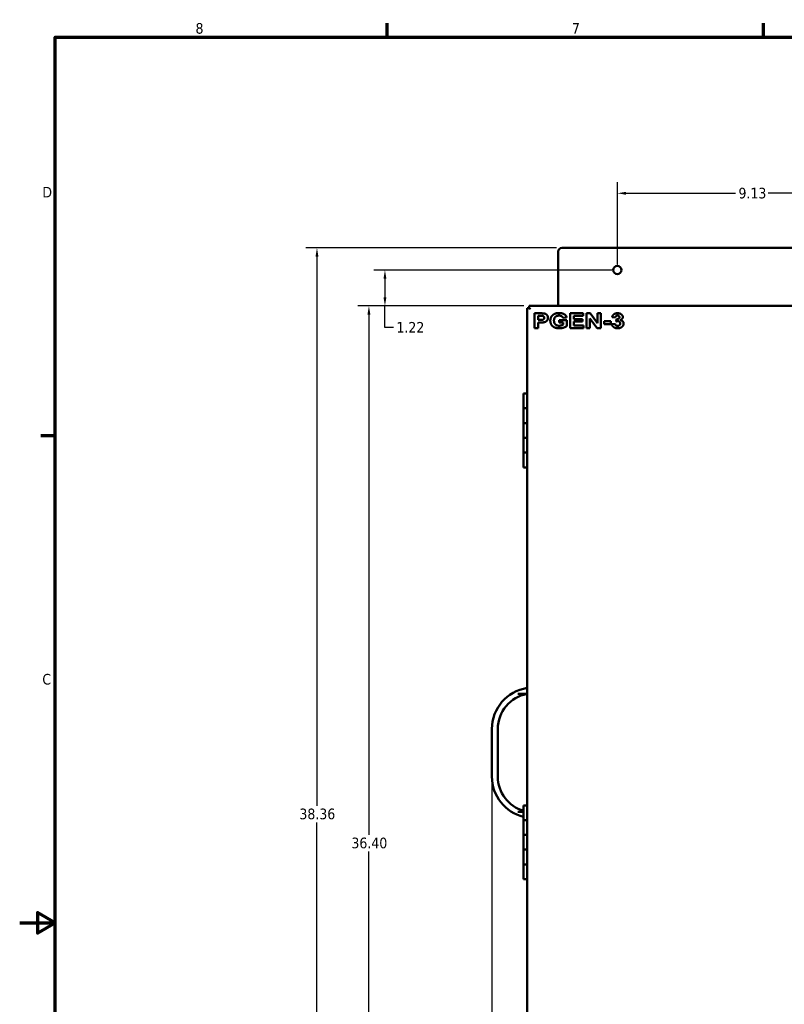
# Model space of a CAD drawing. Header units: inches. Extents: x 0 to 102, y 2 to 64.
# Tile 2 of 13: x 0 to 26, y 30 to 64. Entities that reach past the tile are written whole.
import ezdxf

# ---------------------------------------------------------------- set-up
doc = ezdxf.new("R2010")
doc.units = ezdxf.units.IN
doc.header["$LTSCALE"] = 3
doc.header["$MEASUREMENT"] = 0
for name, color, linetype, lineweight in [('Border (ANSI)', 7, 'Continuous', 70), ('Dimension (ANSI)', 7, 'Continuous', 25), ('Visible (ANSI)', 7, 'Continuous', 50)]:
    doc.layers.add(name, color=color, linetype=linetype, lineweight=lineweight)
doc.styles.add('Note Text (ANSI)', font='tahoma.ttf')
doc.dimstyles.new('Default (ANSI)', dxfattribs={"dimscale": 3, "dimtxt": 0.12, "dimasz": 0.098425, "dimexe": 0.125, "dimexo": 0.0625, "dimgap": 0.031496, "dimtad": 0, "dimtih": 1, "dimtoh": 1, "dimrnd": 1e-08, "dimzin": 4, "dimdsep": 46, "dimtxsty": 'Note Text (ANSI)', "dimcen": 0.09, "dimdle": 0.393701, "dimclrd": 256, "dimclre": 256, "dimclrt": 256, "dimadec": 0, "dimazin": 1, "dimtfac": 1, "dimtofl": 0, "dimtmove": 0, "dimatfit": 3, "dimfxl": 1, "dimtolj": 1, "dimtzin": 4, "dimlwd": -1, "dimlwe": -1, "dimarcsym": 0})

# ---------------------------------------------------------------- blocks, each defined once
blk = doc.blocks.new('Borders Default Border')
at = {"layer": 'Border (ANSI)'}
for p, q in [((4.25, 21), (4.25, 21.16)), ((8.5, 21), (8.5, 21.16)), ((0.5, 16.5), (0.34, 16.5))]:
    blk.add_line(p, q, dxfattribs=at)
at = {"layer": 'Border (ANSI)', "flags": 128}
for points in [[(0.5, 1), (0.5, 21), (33.5, 21), (33.5, 1), (0.5, 1)], [(0.1, 11), (0.5, 11), (0.3, 11.115), (0.3, 10.885), (0.5, 11)]]:
    blk.add_lwpolyline(points, dxfattribs=at)
at = {"layer": 'Border (ANSI)', "char_height": 0.12, "attachment_point": 7, "style": 'Note Text (ANSI)'}
for s, insert in [('8', (2.086, 21.037)), ('7', (6.338, 21.04)), ('D', (0.356, 19.19)), ('C', (0.356, 13.688))]:
    blk.add_mtext(s, dxfattribs=dict(at, insert=insert))
blk = doc.blocks.new('*D7')
at = {"layer": 'Defpoints', "color": 0, "transparency": 16777216}
for p in [(18.678, 55.863), (10.374, 17.499), (17.568, 17.499)]:
    blk.add_point(p, dxfattribs=at)
at = {"layer": 'Dimension (ANSI)', "transparency": 16777216}
for p, q in [((18.49, 55.863), (9.999, 55.863)), ((10.374, 55.568), (10.374, 36.964)), ((10.374, 17.794), (10.374, 36.398)), ((17.38, 17.499), (9.999, 17.499))]:
    blk.add_line(p, q, dxfattribs=at)
for points in [[(10.325, 55.568), (10.423, 55.568), (10.374, 55.863)], [(10.325, 17.794), (10.423, 17.794), (10.374, 17.499)]]:
    blk.add_solid(points, dxfattribs=at)
at = {"layer": 'Dimension (ANSI)', "transparency": 16777216, "insert": (9.778, 36.869), "char_height": 0.36, "attachment_point": 1, "style": 'Note Text (ANSI)'}
blk.add_mtext('\\A1;38.36', dxfattribs=at)
blk = doc.blocks.new('*D8')
at = {"layer": 'Defpoints', "color": 0, "transparency": 16777216}
for p in [(17.568, 53.897), (12.135, 17.499), (17.568, 17.499)]:
    blk.add_point(p, dxfattribs=at)
at = {"layer": 'Dimension (ANSI)', "transparency": 16777216}
for p, q in [((17.38, 53.897), (11.76, 53.897)), ((12.135, 53.602), (12.135, 35.98)), ((12.135, 17.794), (12.135, 35.416)), ((17.38, 17.499), (11.76, 17.499))]:
    blk.add_line(p, q, dxfattribs=at)
for points in [[(12.085, 53.602), (12.184, 53.602), (12.135, 53.897)], [(12.085, 17.794), (12.184, 17.794), (12.135, 17.499)]]:
    blk.add_solid(points, dxfattribs=at)
at = {"layer": 'Dimension (ANSI)', "transparency": 16777216, "insert": (11.541, 35.885), "char_height": 0.36, "attachment_point": 1, "style": 'Note Text (ANSI)'}
blk.add_mtext('\\A1;36.40', dxfattribs=at)
blk = doc.blocks.new('*D9')
at = {"layer": 'Defpoints', "color": 0, "transparency": 16777216}
for p in [(16.303, 37.951), (43.053, 37.951), (43.053, 14.007)]:
    blk.add_point(p, dxfattribs=at)
at = {"layer": 'Dimension (ANSI)', "transparency": 16777216}
for p, q in [((16.303, 37.763), (16.303, 13.632)), ((43.053, 37.763), (43.053, 13.632)), ((16.598, 14.007), (28.994, 14.007)), ((42.757, 14.007), (30.362, 14.007))]:
    blk.add_line(p, q, dxfattribs=at)
for points in [[(16.598, 14.056), (16.598, 13.958), (16.303, 14.007)], [(42.757, 14.056), (42.757, 13.958), (43.053, 14.007)]]:
    blk.add_solid(points, dxfattribs=at)
at = {"layer": 'Dimension (ANSI)', "transparency": 16777216, "insert": (29.088, 14.194), "char_height": 0.36, "attachment_point": 1, "style": 'Note Text (ANSI)'}
blk.add_mtext('\\A1;26.75', dxfattribs=at)
blk = doc.blocks.new('*D13')
at = {"layer": 'Defpoints', "color": 0, "transparency": 16777216}
for p in [(29.678, 57.712), (20.553, 55.113), (29.678, 55.113)]:
    blk.add_point(p, dxfattribs=at)
at = {"layer": 'Dimension (ANSI)', "transparency": 16777216}
for p, q in [((20.553, 55.301), (20.553, 58.087)), ((29.678, 55.301), (29.678, 58.087)), ((20.848, 57.712), (24.562, 57.712)), ((29.382, 57.712), (25.668, 57.712))]:
    blk.add_line(p, q, dxfattribs=at)
for points in [[(20.848, 57.761), (20.848, 57.662), (20.553, 57.712)], [(29.382, 57.761), (29.382, 57.662), (29.678, 57.712)]]:
    blk.add_solid(points, dxfattribs=at)
at = {"layer": 'Dimension (ANSI)', "transparency": 16777216, "insert": (24.657, 57.899), "char_height": 0.36, "attachment_point": 1, "style": 'Note Text (ANSI)'}
blk.add_mtext('\\A1;9.13', dxfattribs=at)
blk = doc.blocks.new('*D15')
at = {"layer": 'Defpoints', "color": 0, "transparency": 16777216}
for p in [(20.553, 55.113), (12.678, 53.897), (17.568, 53.897)]:
    blk.add_point(p, dxfattribs=at)
at = {"layer": 'Dimension (ANSI)', "transparency": 16777216}
for p, q in [((20.365, 55.113), (12.303, 55.113)), ((12.678, 54.818), (12.678, 54.192)), ((17.38, 53.897), (12.303, 53.897)), ((12.678, 53.169), (12.678, 53.897)), ((12.973, 53.169), (12.678, 53.169))]:
    blk.add_line(p, q, dxfattribs=at)
for points in [[(12.628, 54.818), (12.727, 54.818), (12.678, 55.113)], [(12.628, 54.192), (12.727, 54.192), (12.678, 53.897)]]:
    blk.add_solid(points, dxfattribs=at)
at = {"layer": 'Dimension (ANSI)', "transparency": 16777216, "insert": (13.067, 53.352), "char_height": 0.36, "attachment_point": 1, "style": 'Note Text (ANSI)'}
blk.add_mtext('\\A1;1.22', dxfattribs=at)

msp = doc.modelspace()

# ---------------------------------------------------------------- linework, layer by layer
at = {"layer": 'Visible (ANSI)'}
for p, q in [((18.553, 55.738), (18.553, 53.897)), ((40.678, 55.863), (18.678, 55.863)), ((17.494, 53.823), (17.568, 53.823)), ((17.494, 17.573), (17.494, 53.823)), ((17.568, 53.897), (17.568, 53.823)), ((17.568, 53.897), (41.803, 53.897)), ((17.568, 53.823), (17.607, 53.783)), ((17.568, 53.823), (17.607, 53.783)), ((17.938, 53.647), (17.744, 53.647)), ((17.744, 53.647), (17.744, 53.147)), ((17.865, 53.562), (17.923, 53.562)), ((17.865, 53.42), (17.865, 53.562)), ((17.931, 53.42), (17.865, 53.42)), ((18.842, 53.415), (18.581, 53.415)), ((18.581, 53.415), (18.581, 53.33)), ((18.714, 53.489), (18.834, 53.508)), ((18.842, 53.216), (18.842, 53.415)), ((19.398, 53.647), (18.954, 53.647)), ((18.954, 53.647), (18.954, 53.147)), ((19.075, 53.562), (19.398, 53.562)), ((19.075, 53.451), (19.075, 53.562)), ((19.376, 53.451), (19.075, 53.451)), ((19.075, 53.367), (19.376, 53.367)), ((19.075, 53.231), (19.075, 53.367)), ((19.376, 53.367), (19.376, 53.451)), ((19.398, 53.562), (19.398, 53.647)), ((19.631, 53.647), (19.513, 53.647)), ((19.513, 53.647), (19.513, 53.147)), ((19.626, 53.474), (19.868, 53.147)), ((19.626, 53.147), (19.626, 53.474)), ((19.877, 53.312), (19.631, 53.647)), ((19.877, 53.647), (19.877, 53.312)), ((19.989, 53.647), (19.877, 53.647)), ((19.989, 53.147), (19.989, 53.647)), ((20.329, 53.376), (20.103, 53.376)), ((20.103, 53.376), (20.103, 53.28)), ((20.329, 53.28), (20.329, 53.376)), ((20.376, 53.518), (20.482, 53.503)), ((20.528, 53.451), (20.515, 53.372)), ((17.744, 53.147), (17.865, 53.147)), ((17.865, 53.336), (17.944, 53.336)), ((17.865, 53.147), (17.865, 53.336)), ((18.581, 53.33), (18.72, 53.33)), ((18.72, 53.33), (18.72, 53.267)), ((18.954, 53.147), (19.41, 53.147)), ((19.41, 53.231), (19.075, 53.231)), ((19.41, 53.147), (19.41, 53.231)), ((19.513, 53.147), (19.626, 53.147)), ((19.868, 53.147), (19.989, 53.147)), ((20.103, 53.28), (20.329, 53.28)), ((20.478, 53.291), (20.367, 53.28)), ((17.494, 50.928), (17.377, 50.928)), ((17.377, 50.928), (17.377, 50.428)), ((17.494, 50.428), (17.377, 50.428)), ((17.494, 50.428), (17.377, 50.428)), ((17.377, 50.428), (17.377, 49.928)), ((17.494, 49.928), (17.377, 49.928)), ((17.377, 49.928), (17.377, 49.428)), ((17.494, 49.928), (17.377, 49.928)), ((17.494, 49.428), (17.377, 49.428)), ((17.494, 49.428), (17.377, 49.428)), ((17.377, 49.428), (17.377, 48.928)), ((17.494, 48.928), (17.377, 48.928)), ((17.377, 48.928), (17.377, 48.428)), ((17.494, 48.928), (17.377, 48.928)), ((17.494, 48.428), (17.377, 48.428)), ((17.494, 40.76), (17.181, 40.76)), ((16.303, 37.951), (16.303, 39.57)), ((16.503, 39.57), (16.503, 37.951)), ((17.181, 36.76), (17.377, 36.76)), ((17.494, 36.979), (17.377, 36.979)), ((17.377, 36.979), (17.377, 36.479)), ((17.494, 36.479), (17.377, 36.479)), ((17.494, 36.479), (17.377, 36.479)), ((17.377, 36.479), (17.377, 35.979)), ((17.494, 35.979), (17.377, 35.979)), ((17.377, 35.979), (17.377, 35.479)), ((17.494, 35.979), (17.377, 35.979)), ((17.494, 35.479), (17.377, 35.479)), ((17.494, 35.479), (17.377, 35.479)), ((17.377, 35.479), (17.377, 34.979)), ((17.494, 34.979), (17.377, 34.979)), ((17.377, 34.979), (17.377, 34.479)), ((17.494, 34.979), (17.377, 34.979)), ((17.494, 34.479), (17.377, 34.479))]:
    msp.add_line(p, q, dxfattribs=at)
msp.add_circle((20.553, 55.113), 0.14, dxfattribs=at)
for centre, radius, start, end in [((18.678, 55.738), 0.125, 90, 180), ((17.703, 39.57), 1.4, 98.5855, 180), ((17.703, 39.57), 1.2, 100.0302, 180), ((17.703, 37.951), 1.4, 180, 256.5347), ((17.703, 37.951), 1.2, 180, 254.2365)]:
    msp.add_arc(centre, radius, start, end, dxfattribs=at)
for points in [[(17.923, 53.562), (17.988, 53.562), (18.01, 53.559)], [(18.078, 53.491), (18.078, 53.469), (18.05, 53.436), (18.002, 53.42), (17.931, 53.42)], [(18.082, 53.639), (18.048, 53.647), (17.938, 53.647)], [(18.01, 53.559), (18.039, 53.554), (18.078, 53.519), (18.078, 53.491)], [(18.069, 53.343), (18.101, 53.348), (18.162, 53.384), (18.202, 53.447), (18.202, 53.493)], [(18.202, 53.493), (18.202, 53.553), (18.133, 53.628), (18.082, 53.639)], [(18.435, 53.63), (18.36, 53.598), (18.281, 53.477), (18.281, 53.398)], [(18.281, 53.398), (18.281, 53.327), (18.352, 53.204), (18.491, 53.138), (18.586, 53.138)], [(18.406, 53.403), (18.406, 53.485), (18.499, 53.569), (18.579, 53.569)], [(18.577, 53.225), (18.501, 53.225), (18.406, 53.314), (18.406, 53.403)], [(18.579, 53.655), (18.493, 53.655), (18.435, 53.63)], [(18.834, 53.508), (18.816, 53.577), (18.691, 53.655), (18.579, 53.655)], [(18.579, 53.569), (18.631, 53.569), (18.701, 53.526), (18.714, 53.489)], [(20.561, 53.649), (20.511, 53.649), (20.432, 53.618), (20.387, 53.563), (20.376, 53.518)], [(20.482, 53.503), (20.486, 53.536), (20.528, 53.57), (20.557, 53.57)], [(20.515, 53.372), (20.545, 53.38), (20.568, 53.38)], [(20.623, 53.515), (20.623, 53.485), (20.574, 53.449), (20.528, 53.451)], [(20.557, 53.57), (20.587, 53.57), (20.623, 53.54), (20.623, 53.515)], [(20.696, 53.604), (20.645, 53.649), (20.561, 53.649)], [(20.568, 53.38), (20.601, 53.38), (20.648, 53.337), (20.648, 53.301)], [(20.652, 53.416), (20.739, 53.455), (20.739, 53.521)], [(20.765, 53.297), (20.765, 53.342), (20.704, 53.407), (20.652, 53.416)], [(20.739, 53.521), (20.739, 53.567), (20.696, 53.604)], [(17.944, 53.336), (18.026, 53.336), (18.069, 53.343)], [(18.72, 53.267), (18.692, 53.249), (18.616, 53.225), (18.577, 53.225)], [(18.586, 53.138), (18.659, 53.138), (18.804, 53.185), (18.842, 53.216)], [(20.367, 53.28), (20.376, 53.217), (20.483, 53.138), (20.564, 53.138)], [(20.563, 53.218), (20.53, 53.218), (20.484, 53.256), (20.478, 53.291)], [(20.648, 53.301), (20.648, 53.263), (20.599, 53.218), (20.563, 53.218)], [(20.564, 53.138), (20.65, 53.138), (20.765, 53.231), (20.765, 53.297)]]:
    msp.add_open_spline(points, degree=2, dxfattribs=at)

# ---------------------------------------------------------------- block references
at = {"xscale": 3, "yscale": 3, "zscale": 3}
msp.add_blockref('Borders Default Border', (0, 0), dxfattribs=at)

# ---------------------------------------------------------------- dimensions: what is measured, and where the dimension line sits
at = {"layer": 'Dimension (ANSI)'}
for base, p1, p2, angle, override, picture, middle in [((29.677655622, 57.711535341), (20.552655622, 55.113110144), (29.677655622, 55.113110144), 180, {"dimgap": 0.031496, "dimtih": 0, "dimtoh": 0, "dimdec": 2, "dimtol": 0, "dimlim": 0, "dimtp": 0, "dimtm": 0, "dimtdec": 2, "dimatfit": 1}, '*D13', (25.115155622, 57.711535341)), ((10.374, 17.499), (18.678, 55.863), (17.568, 17.499), 90, {"dimgap": 0.031496, "dimdec": 2, "dimtol": 0, "dimlim": 0, "dimtp": 0, "dimtm": 0, "dimtdec": 2, "dimatfit": 1}, '*D7', (10.374, 36.681)), ((12.678, 53.897), (20.553, 55.113), (17.568, 53.897), 270, {"dimgap": 0.031496, "dimdec": 2, "dimtol": 0, "dimlim": 0, "dimtp": 0, "dimtm": 0, "dimtdec": 2, "dimtmove": 1, "dimatfit": 2}, '*D15', (12.701, 53.169)), ((12.135, 17.499), (17.568, 53.897), (17.568, 17.499), 270, {"dimgap": 0.031496, "dimdec": 2, "dimtol": 0, "dimlim": 0, "dimtp": 0, "dimtm": 0, "dimtdec": 2, "dimatfit": 1}, '*D8', (12.135, 35.698))]:
    dim = msp.add_linear_dim(base=base, p1=p1, p2=p2, angle=angle, dimstyle='Default (ANSI)', override=override, dxfattribs=at)
    dim.commit()
    dim.dimension.update_dxf_attribs({"geometry": picture, "text_midpoint": middle, "dimtype": 160})
dim = msp.add_linear_dim(base=(43.053, 14.007), p1=(16.303, 37.951), p2=(43.053, 37.951), dimstyle='Default (ANSI)', override={"dimgap": 0.031496, "dimtih": 0, "dimtoh": 0, "dimdec": 2, "dimtol": 0, "dimlim": 0, "dimtp": 0, "dimtm": 0, "dimtdec": 2, "dimatfit": 1}, dxfattribs=at)
dim.commit()
dim.dimension.update_dxf_attribs({"geometry": '*D9', "text_midpoint": (29.678, 14.007), "dimtype": 160})

doc.saveas('drawing.dxf')
